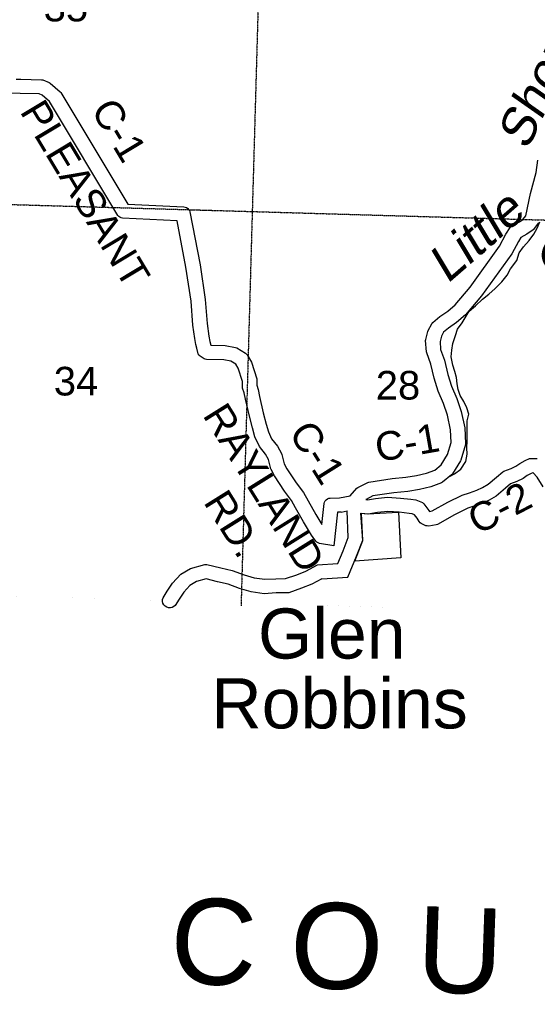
# Model space of a CAD drawing. Header units: feet. Extents: x -155 to 2562643, y -56 to 364810.
# Tile 11 of 121: x 2486799 to 2494036, y 178459 to 192216. Entities that reach past the tile are written whole.
import ezdxf
from ezdxf.enums import TextEntityAlignment as Align

# ---------------------------------------------------------------- set-up
doc = ezdxf.new("R2010")
doc.units = ezdxf.units.FT
doc.header["$MEASUREMENT"] = 0
for name, pattern in [('CENTER', [2, 1.25, -0.25, 0.25, -0.25]), ('HIDDEN2', [0.1875, 0.125, -0.0625]), ('water', [0])]:
    doc.linetypes.add(name, pattern=pattern)
for name, color, linetype in [('COUNTY-LINE', 4, 'CENTER'), ('COUNTY-RD', 7, 'Continuous'), ('CR-TEXT', 7, 'Continuous'), ('HTEXT', 3, 'Continuous'), ('INCORPORATED', 3, 'Continuous'), ('MTEXT', 2, 'Continuous'), ('SECTION', 8, 'HIDDEN2'), ('SECTION-TEXT', 8, 'Continuous'), ('WATER-TEXT', 1, 'Continuous'), ('WATERWAY', 14, 'water')]:
    doc.layers.add(name, color=color, linetype=linetype)
doc.styles.add('ARIAL', font='arial.ttf')

msp = doc.modelspace()

# ---------------------------------------------------------------- linework, layer by layer
at = {"layer": 'COUNTY-LINE', "const_width": 0.04, "flags": 128}
msp.add_lwpolyline([(2441380.76, 183953.99), (2454170.48, 183557.62), (2463159.92, 183315.29), (2479181, 182690.14), (2479181, 182690.14), (2484549.73, 182480.65), (2484585.23, 184226.4), (2484585.23, 184226.4), (2489097.79, 184092.14), (2502340.75, 183690.53)], dxfattribs=at)
at = {"layer": 'COUNTY-RD'}
for points in [[(2486748.09, 191386.54), (2486812.91, 191383.05), (2487104.3, 191378.25), (2487122.55, 191374.51), (2487209.15, 191339.12), (2487222.94, 191330.68), (2487363.11, 191210.08), (2487373.43, 191197.84), (2488309.19, 189639.37), (2489095.91, 189603.3), (2489114.52, 189598.81), (2489131.94, 189590.87), (2489147.53, 189579.78), (2489160.74, 189565.93), (2489171.09, 189549.81), (2489178.19, 189532.04), (2489320.05, 188791.04), (2489393.23, 188305.92), (2489418.43, 187972.47), (2489445.65, 187794.55), (2489458.49, 187719.45), (2489471.14, 187671.06), (2489471.8, 187667.84), (2489673.56, 187663.59), (2489817.06, 187636.87), (2489834.3, 187630.22), (2489956.48, 187554.88), (2489968.85, 187544.11)], [(2489954.55, 186913.93), (2489939.43, 187001.15), (2489915.67, 187069.99), (2489912.94, 187087.77), (2489914.93, 187162.2), (2489854.99, 187347.54), (2489823.21, 187402.09), (2489753.06, 187445.35), (2489653.02, 187463.97), (2489411.91, 187469.06), (2489393.55, 187472.94), (2489376.24, 187480.16), (2489321.67, 187516.1), (2489307.65, 187529.93), (2489296.6, 187546.22), (2489288.94, 187564.36), (2489276.32, 187625.54), (2489262.81, 187677.22), (2489248.21, 187762.57), (2489219.57, 187949.78), (2489194.35, 188283.44), (2489122.87, 188757.31), (2488998.39, 189407.56), (2488236.6, 189442.49), (2488217.44, 189447.23), (2488199.56, 189455.64), (2488183.68, 189467.37), (2488170.4, 189481.99), (2487214.38, 191074.21), (2487110.95, 191163.2), (2487072.91, 191178.74), (2486805.89, 191183.13), (2486655.16, 191191.25)], [(2489968.85, 187544.11), (2489979.3, 187531.48), (2490038.65, 187429.59), (2490113.12, 187199.33), (2490115.54, 187182.5), (2490113.59, 187109.57), (2490133.75, 187051.17), (2490150.61, 186953.9), (2490204.74, 186723.41), (2490245.68, 186563.31), (2490275.52, 186456.74), (2490321.64, 186360.46), (2490401.46, 186256.64), (2490460.1, 186155.52), (2490465.35, 186142.63), (2490499.01, 186009.64), (2490535.1, 185942.29), (2490662.75, 185743.08), (2490767.55, 185609.79), (2490831.43, 185493.86), (2490940.79, 185302.21), (2491021.69, 185165.03), (2491053.84, 185454.73), (2491060.37, 185474.55), (2491070.85, 185492.59), (2491084.83, 185508.08), (2491101.7, 185520.35), (2491120.73, 185528.87), (2491141.11, 185533.28), (2491271.27, 185533.97), (2491420.47, 185565.39), (2491514.03, 185669.02), (2491528.42, 185680.08), (2491666.28, 185750.89), (2491681.88, 185755.91), (2492006.81, 185804.25), (2492197.56, 185824.27), (2492349.19, 185848.77), (2492487.79, 185879.72), (2492601.17, 185924.43), (2492692.07, 185997.38), (2492782.09, 186140.79), (2492832.74, 186311.2), (2492821.96, 186485.51), (2492779.9, 186691.1), (2492725.63, 186852.83), (2492649.55, 187025.32), (2492593.21, 187205.81), (2492545.37, 187404.18), (2492489.59, 187561.28), (2492486.84, 187574.21), (2492474.61, 187731.76), (2492476.08, 187748.35), (2492505.46, 187861.17), (2492509.66, 187871.98), (2492561.04, 187969.08), (2492573.16, 187984.1), (2492672.82, 188067.94), (2492782.76, 188142.47), (2492887.93, 188232.45), (2493096.49, 188481.41), (2493509.47, 189053.34), (2493597.98, 189219.01), (2493654.42, 189310.72), (2493666.26, 189323.97), (2493680.24, 189334.93), (2493786.22, 189391.13), (2493833.84, 189423.09), (2493875.63, 189476.12), (2493940.19, 189787.39), (2494019.02, 190080.34), (2494045.7, 190254.7)], [(2494052.09, 189376.91), (2493976.34, 189280.79), (2493964.87, 189270.16), (2493889.08, 189219.29), (2493805.83, 189175.14), (2493771.5, 189119.37), (2493679.51, 188947.19), (2493254.43, 188358.5), (2493030.57, 188091.27), (2492904.26, 187983.21), (2492793.64, 187908.22), (2492724.2, 187849.81), (2492694.61, 187793.88), (2492675.95, 187722.23), (2492684.7, 187609.49), (2492737.35, 187461.24), (2492786.09, 187259.11), (2492837.1, 187095.69), (2492912.32, 186925.16), (2492973.4, 186743.14), (2493020.72, 186511.85), (2493033.99, 186297.08), (2493032, 186279.63), (2492967.97, 186064.2), (2492962.36, 186051.79), (2492848.06, 185869.69), (2492836.93, 185857.19), (2492708.66, 185754.26), (2492695.62, 185746.69), (2492546.63, 185687.94), (2492386.96, 185652.28)], [(2491189.68, 184865.54), (2490989.74, 184898.71), (2490971.51, 184905.54), (2490954.96, 184915.74), (2490940.66, 184928.96), (2490878.5, 185014.12), (2490767.79, 185201.85), (2490656.99, 185396.03), (2490600.25, 185498.99), (2490499.57, 185627.05), (2490362.5, 185840.95), (2490314.05, 185931.38), (2490309.63, 185942.77), (2490276.6, 186073.28), (2490234.98, 186145.05), (2490150.32, 186255.16), (2490087.62, 186386.05), (2490052.48, 186511.56), (2490010.48, 186675.77), (2489954.55, 186913.93)], [(2492386.96, 185652.28), (2492223.98, 185625.95), (2492031.97, 185605.79), (2491735.71, 185561.71), (2491644.13, 185514.68), (2491640.38, 185510.53), (2491663.72, 185508.59), (2491774.18, 185527.64), (2491941.25, 185544.1), (2492123.63, 185532.98), (2492268.61, 185517.27), (2492337.84, 185506.31), (2492429.48, 185470.53), (2492451.82, 185453.51), (2492520.91, 185360.83), (2492529.45, 185346.51), (2492565.43, 185352.21), (2492784.9, 185474.34), (2492987.36, 185575.32), (2493086.76, 185607.44), (2493191.3, 185643.71), (2493270.21, 185681.86), (2493347.91, 185725.74), (2493464.78, 185825.21), (2493553.87, 185898.85), (2493567.47, 185906.87), (2493668.59, 185946.71), (2493736.61, 185979.29), (2493789.53, 186017.11), (2493865.19, 186058.42), (2493927.3, 186083.37), (2493946.61, 186087.01), (2494035.78, 186086.16)], [(2494120, 185691.73), (2494036.08, 185825.98), (2493978.2, 185886.7), (2493974.35, 185886.74), (2493950.68, 185877.23), (2493895.99, 185847.37), (2493838.72, 185806.43), (2493748.54, 185763.25)], [(2493748.54, 185763.25), (2493662.93, 185729.52), (2493593.31, 185671.97), (2493462.94, 185561), (2493363, 185504.58), (2493267.88, 185458.59), (2493150.29, 185417.78), (2493063.17, 185389.64), (2492878.2, 185297.38), (2492639.52, 185164.56), (2492622.92, 185158.83), (2492517.24, 185142.07), (2492498.22, 185142.68), (2492479.68, 185146.86), (2492413.02, 185175.96), (2492396.09, 185188.01), (2492381.99, 185203.3), (2492354.41, 185249.55), (2492316.99, 185299.75), (2492285.22, 185312.15), (2492242.18, 185318.97), (2492106.76, 185333.64), (2491944.99, 185343.5), (2491801.02, 185329.32), (2491672.58, 185307.17), (2491579.71, 185314.89)], [(2490963.32, 184600.47), (2491248.29, 184619.65), (2491321.77, 184794.08), (2491393.69, 184979.51), (2491377.97, 185352.06)], [(2491021.53, 184403.95), (2491384.75, 184428.39), (2491507.19, 184719.08), (2491595.27, 184946.17), (2491579.71, 185314.89)], [(2491241.65, 185333.81), (2491189.68, 184865.54)], [(2491292.61, 185334.08), (2491241.65, 185333.81)], [(2491292.61, 185334.08), (2491377.97, 185352.06)], [(2491021.53, 184403.95), (2490884.47, 184327.55), (2490739.71, 184273.41), (2490560.4, 184210.42), (2490544.11, 184207.58), (2490384.55, 184206.33), (2490217.02, 184196.5), (2490036.1, 184223.74), (2489873.28, 184269.67), (2489712.56, 184329.75), (2489563.75, 184363.45), (2489405.32, 184402.01), (2489268.76, 184364.56), (2489178.17, 184310.08), (2489092.14, 184217.93), (2489029.64, 184121.83), (2488974.21, 184033.73), (2488954.89, 184015.83), (2488931.6, 184003.54), (2488905.93, 183997.7), (2488879.63, 183998.7), (2488854.47, 184006.48), (2488832.18, 184020.5), (2488814.28, 184039.82), (2488801.99, 184063.11), (2488796.15, 184088.78), (2488797.15, 184115.08), (2488804.93, 184140.24), (2488861.16, 184229.61), (2488934.01, 184341.62), (2489051.08, 184467.03), (2489189.3, 184550.16), (2489389.67, 184605.1), (2489415.12, 184605.46), (2489609.49, 184558.15), (2489769.92, 184521.83), (2489935.55, 184459.91), (2490078.3, 184419.64), (2490226.14, 184397.38), (2490377.91, 184406.29), (2490517.63, 184407.38), (2490671.52, 184461.44), (2490800.27, 184509.59), (2490963.32, 184600.47)]]:
    msp.add_lwpolyline(points, dxfattribs=at)
at = {"layer": 'INCORPORATED'}
msp.add_lwpolyline([(2492093.31, 185336.75), (2492126.87, 184699.14), (2491482.55, 184652.16), (2491596.65, 184940.76), (2491569.8, 185323.33), (2491663.76, 185309.91), (2492093.31, 185336.75)], dxfattribs=at)
at = {"layer": 'SECTION'}
for points in [[(2490661.14, 211013.82), (2489893.73, 184027.55)], [(2484737.45, 189690.74), (2502220.9, 189182.13)], [(2489180.87, 189561.48), (2489510.67, 189551.89)]]:
    msp.add_lwpolyline(points, dxfattribs=at)
at = {"layer": 'WATERWAY'}
msp.add_lwpolyline([(2492819.18, 185836.53), (2492879.71, 185869.16), (2492966.08, 185936.17), (2493037.04, 186042.98), (2493055.86, 186144.19), (2493052.95, 186232.66), (2493053.93, 186325.28), (2493054.38, 186433.99), (2493057.5, 186522.65), (2493056.6, 186611.18), (2493079.77, 186702.46), (2493052.66, 186792.22), (2493009.53, 186879.48), (2492958.43, 186964.49), (2492931.52, 187048.22), (2492914.73, 187130.24), (2492907.87, 187216.58), (2492884.91, 187302.44), (2492855.86, 187390.13), (2492833.99, 187504.2), (2492840.94, 187599.01), (2492855.93, 187694.07), (2492892.58, 187803.87), (2492919.83, 187893.25), (2492983.35, 187981.72), (2493084.77, 188141.78), (2493172.81, 188218.9), (2493268.37, 188312.36), (2493358.76, 188379.5), (2493448.62, 188462.72), (2493538.28, 188551.97), (2493613.59, 188648.85), (2493659.01, 188736.77), (2493751.9, 188850.27), (2493782.58, 188957.88), (2493844.15, 189044.27), (2493923.82, 189131.21), (2493987.41, 189217.67), (2494034.97, 189301.63), (2494072.28, 189391.32)], dxfattribs=at)

# ---------------------------------------------------------------- texts
at = {"layer": 'CR-TEXT', "style": 'ARIAL'}
for s, rotation, p in [('PLEASANT', 301, (2486690.88, 190872.52)), ('C-1', 301, (2487683.26, 190895.87)), ('RAYLAND', 302, (2489246.71, 186626.47)), ('C-1', 302, (2490450.25, 186383.5)), ('C-1', 10, (2491827.91, 185916.49)), ('C-2', 27, (2493252.31, 184906.65)), ('RD.', 302, (2489258.38, 185412.93))]:
    msp.add_text(s, height=400, rotation=rotation, dxfattribs=at).set_placement(p, align=Align.BOTTOM_LEFT)
at = {"layer": 'HTEXT', "style": 'ARIAL'}
msp.add_text('C O U N T Y', height=1200, rotation=358, dxfattribs=at).set_placement((2493627.52, 179791.03), align=Align.TOP_CENTER)
at = {"layer": 'MTEXT', "style": 'ARIAL'}
for s, p in [('Glen', (2490130.37, 183079.85)), ('Robbins', (2489476.72, 182104.26))]:
    msp.add_text(s, height=700, dxfattribs=at).set_placement(p, align=Align.BOTTOM_LEFT)
at = {"layer": 'SECTION-TEXT', "style": 'ARIAL'}
for s, p in [('35', (2487445.12, 192072.6)), ('34', (2487586.84, 186845.83)), ('28', (2492088.32, 186789.04))]:
    msp.add_text(s, height=400, dxfattribs=at).set_placement(p, align=Align.BOTTOM_CENTER)
at = {"layer": 'WATER-TEXT', "style": 'ARIAL', "oblique": 10}
for s, rotation, p in [('Short', 65, (2493795.38, 191342.85)), ('Creek', 65, (2494374.14, 189563.8)), ('Little', 41, (2493004.45, 189377.21))]:
    msp.add_text(s, height=500, rotation=rotation, dxfattribs=at).set_placement(p, align=Align.TOP_CENTER)

doc.saveas('drawing.dxf')
